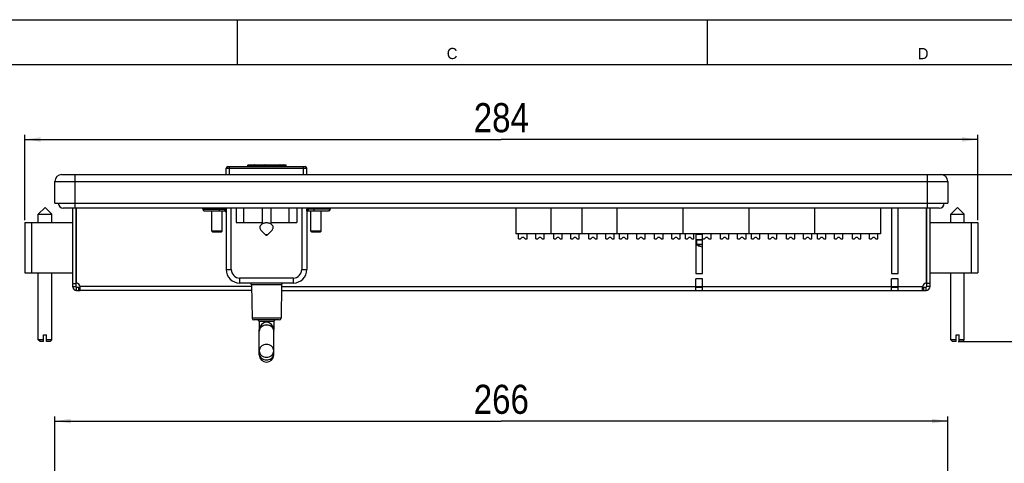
# Model space of a CAD drawing. Header units: millimetres. Extents: x 0 to 594, y 0 to 420.
# Tile 5 of 20: x 125 to 345, y 321 to 420. Entities that reach past the tile are written whole.
import ezdxf

# ---------------------------------------------------------------- set-up
doc = ezdxf.new("R2010")
doc.units = ezdxf.units.MM
doc.header["$LTSCALE"] = 32.67
doc.layers.get('0').update_dxf_attribs({"linetype": 'CONTINUOUS'})
doc.layers.add('02___PRT_ALL_AXES', color=7, linetype='CONTINUOUS')
doc.layers.add('3_ALL_AXES', color=7, linetype='CONTINUOUS')
doc.styles.get("Standard").update_dxf_attribs({"font": 'txt', "width": 0.85})
doc.styles.add('TEXTSTYLE_2', font='trium.ttf')
doc.dimstyles.new('DIMSTYLE_3', dxfattribs={"dimtxt": 6.5, "dimasz": 3.5, "dimexe": 1, "dimexo": 0.5, "dimgap": 1.625, "dimtad": 1, "dimdec": 4, "dimlfac": 1.333333, "dimdsep": 46, "dimtxsty": 'STANDARD', "dimblk": '_FILLED', "dimblk1": '_FILLED', "dimblk2": '_FILLED', "dimcen": 0.09, "dimadec": 4, "dimazin": 2, "dimtp": 0.2, "dimtm": 0.2, "dimtfac": 1, "dimtdec": 4, "dimtofl": 0, "dimtmove": 0, "dimatfit": 3, "dimldrblk": '_FILLED', "dimfxl": 1, "dimtolj": 1, "dimarcsym": 0})
doc.dimstyles.new('DIMSTYLE_4', dxfattribs={"dimtxt": 6.5, "dimasz": 3.5, "dimexe": 1, "dimexo": 0.5, "dimgap": 1.625, "dimtad": 1, "dimdec": 0, "dimlfac": 1.333333, "dimdsep": 46, "dimtxsty": 'STANDARD', "dimblk": '_FILLED', "dimblk1": '_FILLED', "dimblk2": '_FILLED', "dimcen": 0.09, "dimadec": 4, "dimazin": 2, "dimtp": 0.15, "dimtm": 0.15, "dimtfac": 1, "dimtdec": 0, "dimtofl": 0, "dimtmove": 0, "dimatfit": 3, "dimldrblk": '_FILLED', "dimfxl": 1, "dimtolj": 1, "dimarcsym": 0})
doc.dimstyles.new('DIMSTYLE_5', dxfattribs={"dimtxt": 6.5, "dimasz": 3.5, "dimexe": 1, "dimexo": 0.5, "dimgap": 1.625, "dimtad": 1, "dimdec": 0, "dimlfac": 1.333333, "dimdsep": 46, "dimtxsty": 'STANDARD', "dimblk": '_FILLED', "dimblk1": '_FILLED', "dimblk2": '_FILLED', "dimcen": 0.09, "dimadec": 4, "dimazin": 2, "dimtp": 0.2, "dimtm": 0.2, "dimtfac": 1, "dimtdec": 0, "dimtofl": 0, "dimtmove": 0, "dimatfit": 3, "dimldrblk": '_FILLED', "dimfxl": 1, "dimtolj": 1, "dimarcsym": 0})

# ---------------------------------------------------------------- blocks, each defined once
blk = doc.blocks.new('_FILLED')
at = {"color": 0, "linetype": 'BYBLOCK'}
blk.add_solid([(0, 0), (-1, 0.143), (-1, -0.143)], dxfattribs=at)
blk = doc.blocks.new('*D2')
at = {"color": 2, "linetype": 'CONTINUOUS'}
for p, q in [((133.2, 314.33), (133.2, 331.32)), ((133.2, 330.32), (232.95, 330.32)), ((332.7, 330.32), (232.95, 330.32)), ((332.7, 314.33), (332.7, 331.32))]:
    blk.add_line(p, q, dxfattribs=at)
at = {"color": 2, "linetype": 'CONTINUOUS', "xscale": 3.5, "yscale": 3.5, "zscale": 3.5, "rotation": 180}
blk.add_blockref('_FILLED', (133.2, 330.32), dxfattribs=at)
at = {"color": 2, "linetype": 'CONTINUOUS', "xscale": 3.5, "yscale": 3.5, "zscale": 3.5}
blk.add_blockref('_FILLED', (332.7, 330.32), dxfattribs=at)
at = {"color": 2, "linetype": 'CONTINUOUS', "insert": (232.95, 338.44), "char_height": 6.5, "width": 22.9821, "attachment_point": 2, "line_spacing_factor": 0.9}
blk.add_mtext('266', dxfattribs=at)
blk = doc.blocks.new('*D5')
at = {"color": 2, "linetype": 'CONTINUOUS'}
for p, q in [((330.95, 385.39), (362.83, 385.39)), ((361.83, 385.39), (361.83, 366.73)), ((361.83, 348.07), (361.83, 366.73)), ((335.07, 348.07), (362.83, 348.07))]:
    blk.add_line(p, q, dxfattribs=at)
at = {"color": 2, "linetype": 'CONTINUOUS', "xscale": 3.5, "yscale": 3.5, "zscale": 3.5}
for p, rotation in [((361.83, 385.39), 90), ((361.83, 348.07), 270)]:
    blk.add_blockref('_FILLED', p, dxfattribs=dict(at, rotation=rotation))
at = {"color": 2, "linetype": 'CONTINUOUS', "insert": (353.7, 366.73), "char_height": 6.5, "width": 14.625, "attachment_point": 2, "rotation": 90, "line_spacing_factor": 0.9}
blk.add_mtext('50', dxfattribs=at)
blk = doc.blocks.new('*D6')
at = {"color": 2, "linetype": 'CONTINUOUS'}
for p, q in [((126.49, 375.2), (126.49, 394.24)), ((339.41, 375.2), (339.41, 394.24)), ((126.49, 393.24), (232.95, 393.24)), ((339.41, 393.24), (232.95, 393.24))]:
    blk.add_line(p, q, dxfattribs=at)
at = {"color": 2, "linetype": 'CONTINUOUS', "xscale": 3.5, "yscale": 3.5, "zscale": 3.5, "rotation": 180}
blk.add_blockref('_FILLED', (126.49, 393.24), dxfattribs=at)
at = {"color": 2, "linetype": 'CONTINUOUS', "xscale": 3.5, "yscale": 3.5, "zscale": 3.5}
blk.add_blockref('_FILLED', (339.41, 393.24), dxfattribs=at)
at = {"color": 2, "linetype": 'CONTINUOUS', "insert": (232.95, 401.36), "char_height": 6.5, "width": 22.9821, "attachment_point": 2, "line_spacing_factor": 0.9}
blk.add_mtext('284', dxfattribs=at)

msp = doc.modelspace()

# ---------------------------------------------------------------- linework, layer by layer
at = {"color": 2, "linetype": 'CONTINUOUS'}
for p, q in [((0, 420), (594, 420)), ((279, 410), (279, 420))]:
    msp.add_line(p, q, dxfattribs=at)
at = {"color": 7, "linetype": 'CONTINUOUS'}
for p, q in [((174, 410), (174, 420)), ((20, 410), (570.213985, 410)), ((176.307285, 387.561057), (184.762029, 387.561057)), ((177.762273, 387.186057), (177.762273, 387.523557)), ((182.765527, 387.186057), (182.765527, 387.561057)), ((183.515527, 387.186057), (183.515527, 387.523557)), ((184.134162, 387.186057), (184.134162, 387.523557)), ((184.837029, 387.186057), (184.837029, 387.523557)), ((134.698027, 385.386057), (331.198027, 385.386057)), ((171.478027, 385.386057), (171.478027, 386.811057)), ((171.853027, 387.186057), (189.103027, 387.186057)), ((189.478027, 385.386057), (189.478027, 386.811057)), ((133.198027, 379.011057), (133.198027, 383.886057)), ((332.698027, 383.886057), (332.698027, 379.011057)), ((133.198027, 379.011057), (332.698027, 379.011057)), ((129.485527, 376.573557), (132.485527, 376.573557)), ((129.485527, 374.698557), (129.485527, 376.573516)), ((130.985527, 378.073557), (129.485531, 376.573521)), ((130.985527, 378.073557), (132.485523, 376.573521)), ((132.485527, 374.698557), (132.485527, 376.573516)), ((330.823027, 377.886057), (135.073027, 377.886057)), ((166.228027, 377.661057), (166.228027, 377.886057)), ((166.603027, 377.286057), (171.103027, 377.286057)), ((168.290527, 372.756432), (168.290527, 377.286057)), ((170.540527, 372.756432), (170.540527, 377.286057)), ((171.478043, 377.278926), (171.478027, 364.161057)), ((173.728027, 377.886057), (173.728027, 374.661057)), ((175.415527, 374.661057), (175.415527, 377.886057)), ((179.503027, 377.886057), (179.503027, 374.343629)), ((181.453027, 377.886057), (181.453027, 374.343629)), ((185.540527, 374.661057), (185.540527, 377.886057)), ((187.228027, 377.886057), (187.228027, 374.661057)), ((189.478011, 377.278893), (189.478027, 364.161057)), ((189.853027, 377.286057), (194.353027, 377.286057)), ((190.415527, 372.756432), (190.415527, 377.286057)), ((192.665527, 372.756432), (192.665527, 377.286057)), ((194.728027, 377.886057), (194.728027, 377.661057)), ((236.218027, 377.886057), (236.218027, 372.186057)), ((244.048027, 377.886057), (244.048027, 372.186057)), ((250.948027, 377.886057), (250.948027, 372.186057)), ((258.778027, 377.886057), (258.778027, 372.186057)), ((273.508027, 377.886057), (273.508027, 372.186057)), ((288.238027, 377.886057), (288.238027, 372.186057)), ((302.968027, 377.886057), (302.968027, 372.186057)), ((317.698027, 377.886057), (317.698027, 372.186057)), ((333.410527, 376.573557), (336.410527, 376.573557)), ((333.410527, 374.698557), (333.410527, 376.573516)), ((334.910527, 378.073557), (333.410531, 376.573521)), ((334.910527, 378.073557), (336.410523, 376.573521)), ((336.410527, 374.698557), (336.410527, 376.573516)), ((126.485527, 374.698557), (126.485527, 363.448557)), ((126.485527, 374.698557), (137.135527, 374.698557)), ((138.035527, 374.698557), (137.885527, 374.698557)), ((173.728027, 374.661057), (179.503027, 374.661057)), ((181.453027, 374.661057), (187.228027, 374.661057)), ((327.860527, 374.698557), (328.010527, 374.698557)), ((328.760527, 374.698557), (339.410527, 374.698557)), ((339.410527, 374.698557), (339.410527, 363.448557)), ((168.493402, 372.553557), (168.290527, 372.756432)), ((170.540527, 372.756432), (168.290527, 372.756432)), ((170.33765, 372.553557), (168.493404, 372.553557)), ((170.337652, 372.553557), (170.540527, 372.756432)), ((180.352904, 371.860176), (179.226799, 373.012773)), ((180.60315, 371.860176), (181.729254, 373.012773)), ((190.618402, 372.553557), (190.415527, 372.756432)), ((192.665527, 372.756432), (190.415527, 372.756432)), ((192.46265, 372.553557), (190.618404, 372.553557)), ((192.462652, 372.553557), (192.665527, 372.756432)), ((317.698027, 372.186057), (236.218027, 372.186057)), ((236.818027, 371.061057), (236.818027, 372.186057)), ((238.693027, 371.061057), (238.693027, 372.186057)), ((240.643027, 371.061057), (240.643027, 372.186057)), ((242.518027, 371.061057), (242.518027, 372.186057)), ((244.648027, 371.061057), (244.648027, 372.186057)), ((246.523027, 371.061057), (246.523027, 372.186057)), ((248.473027, 371.061057), (248.473027, 372.186057)), ((250.348027, 371.061057), (250.348027, 372.186057)), ((252.478027, 371.061057), (252.478027, 372.186057)), ((254.353027, 371.061057), (254.353027, 372.186057)), ((256.303027, 371.061057), (256.303027, 372.186057)), ((258.178027, 371.061057), (258.178027, 372.186057)), ((259.378027, 371.061057), (259.378027, 372.186057)), ((261.253027, 371.061057), (261.253027, 372.186057)), ((263.203027, 371.061057), (263.203027, 372.186057)), ((265.078027, 371.061057), (265.078027, 372.186057)), ((267.208027, 371.061057), (267.208027, 372.186057)), ((269.083027, 371.061057), (269.083027, 372.186057)), ((271.033027, 371.061057), (271.033027, 372.186057)), ((272.908027, 371.061057), (272.908027, 372.186057)), ((274.108027, 371.061057), (274.108027, 372.186057)), ((275.983027, 371.061057), (275.983027, 372.186057)), ((277.910527, 372.036057), (276.410527, 372.036057)), ((277.678327, 372.186057), (277.678327, 372.036057)), ((277.933027, 371.061057), (277.933027, 372.186057)), ((279.808027, 371.061057), (279.808027, 372.186057)), ((281.938027, 371.061057), (281.938027, 372.186057)), ((283.813027, 371.061057), (283.813027, 372.186057)), ((285.763027, 371.061057), (285.763027, 372.186057)), ((287.638027, 371.061057), (287.638027, 372.186057)), ((288.838027, 371.061057), (288.838027, 372.186057)), ((290.713027, 371.061057), (290.713027, 372.186057)), ((292.663027, 371.061057), (292.663027, 372.186057)), ((294.538027, 371.061057), (294.538027, 372.186057)), ((296.668027, 371.061057), (296.668027, 372.186057)), ((298.543027, 371.061057), (298.543027, 372.186057)), ((300.493027, 371.061057), (300.493027, 372.186057)), ((302.368027, 371.061057), (302.368027, 372.186057)), ((303.568027, 371.061057), (303.568027, 372.186057)), ((305.443027, 371.061057), (305.443027, 372.186057)), ((307.393027, 371.061057), (307.393027, 372.186057)), ((309.268027, 371.061057), (309.268027, 372.186057)), ((311.398027, 371.061057), (311.398027, 372.186057)), ((313.273027, 371.061057), (313.273027, 372.186057)), ((315.223027, 371.061057), (315.223027, 372.186057)), ((317.098027, 371.061057), (317.098027, 372.186057)), ((236.818027, 371.061057), (237.268027, 371.061057)), ((237.568027, 371.361057), (237.268027, 371.061057)), ((237.943027, 371.361057), (237.568027, 371.361057)), ((238.243027, 371.061057), (237.943027, 371.361057)), ((238.243027, 371.061057), (238.693027, 371.061057)), ((240.643027, 371.061057), (241.093027, 371.061057)), ((241.393027, 371.361057), (241.093027, 371.061057)), ((241.768027, 371.361057), (241.393027, 371.361057)), ((242.068027, 371.061057), (241.768027, 371.361057)), ((242.068027, 371.061057), (242.518027, 371.061057)), ((244.648027, 371.061057), (245.098027, 371.061057)), ((245.398027, 371.361057), (245.098027, 371.061057)), ((245.773027, 371.361057), (245.398027, 371.361057)), ((246.073027, 371.061057), (245.773027, 371.361057)), ((246.073027, 371.061057), (246.523027, 371.061057)), ((248.473027, 371.061057), (248.923027, 371.061057)), ((249.223027, 371.361057), (248.923027, 371.061057)), ((249.598027, 371.361057), (249.223027, 371.361057)), ((249.898027, 371.061057), (249.598027, 371.361057)), ((249.898027, 371.061057), (250.348027, 371.061057)), ((252.478027, 371.061057), (252.928027, 371.061057)), ((253.228027, 371.361057), (252.928027, 371.061057)), ((253.603027, 371.361057), (253.228027, 371.361057)), ((253.903027, 371.061057), (253.603027, 371.361057)), ((253.903027, 371.061057), (254.353027, 371.061057)), ((256.303027, 371.061057), (256.753027, 371.061057)), ((257.053027, 371.361057), (256.753027, 371.061057)), ((257.428027, 371.361057), (257.053027, 371.361057)), ((257.728027, 371.061057), (257.428027, 371.361057)), ((257.728027, 371.061057), (258.178027, 371.061057)), ((259.378027, 371.061057), (259.828027, 371.061057)), ((260.128027, 371.361057), (259.828027, 371.061057)), ((260.503027, 371.361057), (260.128027, 371.361057)), ((260.803027, 371.061057), (260.503027, 371.361057)), ((260.803027, 371.061057), (261.253027, 371.061057)), ((263.203027, 371.061057), (263.653027, 371.061057)), ((263.953027, 371.361057), (263.653027, 371.061057)), ((264.328027, 371.361057), (263.953027, 371.361057)), ((264.628027, 371.061057), (264.328027, 371.361057)), ((264.628027, 371.061057), (265.078027, 371.061057)), ((267.208027, 371.061057), (267.658027, 371.061057)), ((267.958027, 371.361057), (267.658027, 371.061057)), ((268.333027, 371.361057), (267.958027, 371.361057)), ((268.633027, 371.061057), (268.333027, 371.361057)), ((268.633027, 371.061057), (269.083027, 371.061057)), ((271.033027, 371.061057), (271.483027, 371.061057)), ((271.783027, 371.361057), (271.483027, 371.061057)), ((272.158027, 371.361057), (271.783027, 371.361057)), ((272.458027, 371.061057), (272.158027, 371.361057)), ((272.458027, 371.061057), (272.908027, 371.061057)), ((274.108027, 371.061057), (274.558027, 371.061057)), ((274.858027, 371.361057), (274.558027, 371.061057)), ((275.233027, 371.361057), (274.858027, 371.361057)), ((275.533027, 371.061057), (275.233027, 371.361057)), ((275.533027, 371.061057), (275.983027, 371.061057)), ((277.910527, 370.836057), (276.410527, 370.836057)), ((276.553327, 370.716057), (276.553327, 369.78216)), ((277.933027, 371.061057), (278.383027, 371.061057)), ((278.683027, 371.361057), (278.383027, 371.061057)), ((279.058027, 371.361057), (278.683027, 371.361057)), ((279.358027, 371.061057), (279.058027, 371.361057)), ((279.358027, 371.061057), (279.808027, 371.061057)), ((281.938027, 371.061057), (282.388027, 371.061057)), ((282.688027, 371.361057), (282.388027, 371.061057)), ((283.063027, 371.361057), (282.688027, 371.361057)), ((283.363027, 371.061057), (283.063027, 371.361057)), ((283.363027, 371.061057), (283.813027, 371.061057)), ((285.763027, 371.061057), (286.213027, 371.061057)), ((286.513027, 371.361057), (286.213027, 371.061057)), ((286.888027, 371.361057), (286.513027, 371.361057)), ((287.188027, 371.061057), (286.888027, 371.361057)), ((287.188027, 371.061057), (287.638027, 371.061057)), ((288.838027, 371.061057), (289.288027, 371.061057)), ((289.588027, 371.361057), (289.288027, 371.061057)), ((289.963027, 371.361057), (289.588027, 371.361057)), ((290.263027, 371.061057), (289.963027, 371.361057)), ((290.263027, 371.061057), (290.713027, 371.061057)), ((292.663027, 371.061057), (293.113027, 371.061057)), ((293.413027, 371.361057), (293.113027, 371.061057)), ((293.788027, 371.361057), (293.413027, 371.361057)), ((294.088027, 371.061057), (293.788027, 371.361057)), ((294.088027, 371.061057), (294.538027, 371.061057)), ((296.668027, 371.061057), (297.118027, 371.061057)), ((297.418027, 371.361057), (297.118027, 371.061057)), ((297.793027, 371.361057), (297.418027, 371.361057)), ((298.093027, 371.061057), (297.793027, 371.361057)), ((298.093027, 371.061057), (298.543027, 371.061057)), ((300.493027, 371.061057), (300.943027, 371.061057)), ((301.243027, 371.361057), (300.943027, 371.061057)), ((301.618027, 371.361057), (301.243027, 371.361057)), ((301.918027, 371.061057), (301.618027, 371.361057)), ((301.918027, 371.061057), (302.368027, 371.061057)), ((303.568027, 371.061057), (304.018027, 371.061057)), ((304.318027, 371.361057), (304.018027, 371.061057)), ((304.693027, 371.361057), (304.318027, 371.361057)), ((304.993027, 371.061057), (304.693027, 371.361057)), ((304.993027, 371.061057), (305.443027, 371.061057)), ((307.393027, 371.061057), (307.843027, 371.061057)), ((308.143027, 371.361057), (307.843027, 371.061057)), ((308.518027, 371.361057), (308.143027, 371.361057)), ((308.818027, 371.061057), (308.518027, 371.361057)), ((308.818027, 371.061057), (309.268027, 371.061057)), ((311.398027, 371.061057), (311.848027, 371.061057)), ((312.148027, 371.361057), (311.848027, 371.061057)), ((312.523027, 371.361057), (312.148027, 371.361057)), ((312.823027, 371.061057), (312.523027, 371.361057)), ((312.823027, 371.061057), (313.273027, 371.061057)), ((315.223027, 371.061057), (315.673027, 371.061057)), ((315.973027, 371.361057), (315.673027, 371.061057)), ((316.348027, 371.361057), (315.973027, 371.361057)), ((316.648027, 371.061057), (316.348027, 371.361057)), ((316.648027, 371.061057), (317.098027, 371.061057)), ((137.885527, 368.511057), (138.035527, 368.511057)), ((277.303327, 369.376376), (277.303327, 369.384269)), ((328.010527, 368.511057), (327.860527, 368.511057)), ((126.485527, 363.448557), (137.135527, 363.448557)), ((129.485527, 348.448595), (129.485527, 363.448557)), ((132.485527, 348.448595), (132.485527, 363.448557)), ((328.760527, 363.448557), (339.410527, 363.448557)), ((333.410527, 348.448595), (333.410527, 363.448557)), ((336.410527, 348.448595), (336.410527, 363.448557)), ((186.478027, 361.161057), (174.478027, 361.161057)), ((137.135527, 360.411057), (137.885527, 360.411057)), ((138.035527, 359.511057), (138.035527, 360.261057)), ((138.812996, 359.511057), (138.812996, 360.261057)), ((177.109458, 360.792602), (177.2406, 353.279512)), ((183.846595, 360.792602), (183.715454, 353.279512)), ((276.410527, 360.261057), (277.910527, 360.261057)), ((320.135527, 360.261057), (321.635527, 360.261057)), ((327.083057, 359.511057), (327.083057, 360.261057)), ((327.860527, 359.511057), (327.860527, 360.261057)), ((328.760527, 360.411057), (328.010527, 360.411057)), ((183.340511, 352.911057), (177.615543, 352.911057)), ((178.865527, 352.536057), (178.865527, 350.784807)), ((182.090527, 352.536057), (182.090527, 350.784807)), ((178.865527, 345.118746), (178.865527, 350.74911)), ((178.865527, 350.37474), (178.865527, 350.37493)), ((182.090527, 345.118746), (182.090527, 350.74911)), ((129.860555, 348.073557), (129.485527, 348.448595)), ((130.646182, 348.448595), (129.485527, 348.448595)), ((130.646182, 348.073557), (129.860555, 348.073557)), ((130.646182, 348.073557), (130.646182, 349.573557)), ((130.646182, 349.573557), (131.324872, 349.573557)), ((131.324872, 348.073557), (131.324872, 349.573557)), ((132.485527, 348.448595), (131.324872, 348.448595)), ((132.110499, 348.073557), (131.324872, 348.073557)), ((132.110499, 348.073557), (132.485527, 348.448595)), ((334.571182, 348.448595), (333.410527, 348.448595)), ((333.785555, 348.073557), (333.410527, 348.448595)), ((334.571182, 348.073557), (333.785555, 348.073557)), ((334.571182, 349.573557), (335.249872, 349.573557)), ((334.571182, 348.073557), (334.571182, 349.573557)), ((335.249872, 348.073557), (335.249872, 349.573557)), ((336.410527, 348.448595), (335.249872, 348.448595)), ((336.035499, 348.073557), (335.249872, 348.073557)), ((336.035499, 348.073557), (336.410527, 348.448595))]:
    msp.add_line(p, q, dxfattribs=at)
at = {"color": 9, "linetype": 'CONTINUOUS'}
for p, q in [((176.269773, 387.523557), (184.837029, 387.523557)), ((179.844907, 387.186057), (179.844907, 387.561057)), ((180.132174, 387.186057), (180.132174, 387.523557)), ((181.340586, 387.523557), (181.340586, 387.186057)), ((181.512946, 387.561057), (181.512946, 387.186057)), ((137.698027, 377.886057), (137.698027, 385.386057)), ((171.478027, 386.811057), (189.478027, 386.811057)), ((172.228027, 385.386057), (172.228027, 387.186057)), ((188.728027, 385.386057), (188.728027, 387.186057)), ((328.198027, 377.886057), (328.198027, 385.386057)), ((133.198027, 383.886057), (332.698027, 383.886057)), ((166.228027, 377.661057), (171.481195, 377.661057)), ((166.296848, 377.661057), (166.296848, 377.886057)), ((169.923062, 377.886057), (169.923062, 377.286057)), ((171.103027, 377.463514), (171.103027, 377.286057)), ((171.107252, 377.886057), (171.107252, 377.661057)), ((171.481195, 377.886057), (171.481195, 377.661057)), ((172.603027, 364.161057), (172.603027, 377.886057)), ((188.353027, 377.886057), (188.353027, 364.161057)), ((189.474858, 377.886057), (189.474858, 377.661057)), ((194.728027, 377.661057), (189.474858, 377.661057)), ((189.848802, 377.886057), (189.848802, 377.661057)), ((189.853027, 377.286057), (189.853027, 377.463514)), ((191.032992, 377.886057), (191.032992, 377.286057)), ((194.659206, 377.886057), (194.659206, 377.661057)), ((127.985527, 374.698557), (127.985527, 363.448557)), ((337.910527, 374.698557), (337.910527, 363.448557)), ((277.910527, 370.716057), (276.553327, 370.716057)), ((277.910527, 369.78216), (276.553327, 369.78216)), ((277.910527, 369.676458), (276.61652, 369.676458)), ((171.478027, 364.161057), (172.603027, 364.161057)), ((188.353027, 364.161057), (189.478027, 364.161057)), ((174.478027, 362.286057), (174.478027, 361.161057)), ((186.478027, 362.286057), (174.478027, 362.286057)), ((186.478027, 361.161057), (186.478027, 362.286057)), ((177.116118, 360.411057), (138.812996, 360.411057)), ((183.846595, 360.792602), (177.109458, 360.792602)), ((183.839936, 360.411057), (327.083057, 360.411057)), ((183.715454, 353.279512), (177.2406, 353.279512)), ((182.090527, 352.536057), (178.865527, 352.536057))]:
    msp.add_line(p, q, dxfattribs=at)
at = {"color": 3, "linetype": 'CONTINUOUS'}
for p, q in [((320.135527, 377.886057), (320.135527, 363.261057)), ((321.635527, 363.261057), (321.635527, 377.886057)), ((276.410527, 372.186057), (276.410527, 363.261057)), ((277.910527, 363.261057), (277.910527, 372.186057)), ((276.410527, 363.261057), (277.910527, 363.261057)), ((320.135527, 363.261057), (321.635527, 363.261057)), ((277.910527, 362.136057), (276.410527, 362.136057)), ((276.410527, 359.511057), (276.410527, 362.136057)), ((277.910527, 359.511057), (277.910527, 362.136057)), ((321.635527, 362.136057), (320.135527, 362.136057)), ((320.135527, 359.511057), (320.135527, 362.136057)), ((321.635527, 359.511057), (321.635527, 362.136057)), ((177.131828, 359.511057), (138.812996, 359.511057)), ((183.824226, 359.511057), (327.083057, 359.511057))]:
    msp.add_line(p, q, dxfattribs=at)
at = {"color": 7, "linetype": 'CONTINUOUS'}
for centre, radius, start, end in [((176.307273, 387.523557), 0.0375, 90, 180), ((183.478027, 387.523557), 0.0375, 0, 90), ((184.171662, 387.523557), 0.0375, 90, 180), ((134.698027, 383.886057), 1.5, 90, 180), ((171.853027, 386.811057), 0.375, 90, 180), ((189.103027, 386.811057), 0.375, 0, 90), ((331.198027, 383.886057), 1.5, 0, 90), ((135.073027, 379.011057), 1.125, 180, 270), ((330.823027, 379.011057), 1.125, 270, 360), ((166.603027, 377.661057), 0.375, 180, 270), ((171.103027, 376.911057), 0.375, 0, 90), ((189.853027, 376.911057), 0.375, 90, 180), ((194.353027, 377.661057), 0.375, 270, 360), ((276.673327, 370.716057), 0.12, 90, 180), ((276.673327, 369.78216), 0.12, 180, 241.74516344), ((278.803327, 373.74548), 4.619423, 241.74516344, 251.05163783), ((278.803327, 373.74548), 4.611959, 251.01979809, 258.83977102), ((174.478027, 364.161057), 3, 180, 270), ((186.478027, 364.161057), 3, 270, 360), ((176.734515, 360.786057), 0.375, 1, 89.99999999), ((184.221538, 360.786057), 0.375, 90.00000001, 179), ((138.035527, 360.411057), 0.15, 180, 270), ((327.860527, 360.411057), 0.15, 270, 360), ((177.615543, 353.286057), 0.375, 181, 270), ((178.490527, 352.536057), 0.375, 0, 90), ((180.478027, 350.784807), 1.6125, 0, 180), ((182.465527, 352.536057), 0.375, 90, 180), ((183.340511, 353.286057), 0.375, 270, 359), ((180.478027, 345.104682), 1.6125, 180, 360)]:
    msp.add_arc(centre, radius, start, end, dxfattribs=at)
at = {"color": 9, "linetype": 'CONTINUOUS'}
for centre, radius, start, end in [((174.478027, 364.161057), 1.875, 180, 270), ((186.478027, 364.161057), 1.875, 270, 360), ((180.237096, 350.373363), 1.37157, 166.07068548, 179.93444521), ((180.719031, 350.373372), 1.371496, 0.06519118, 13.93335506), ((180.857263, 345.395498), 1.233265, 348.5572408, 359.964797)]:
    msp.add_arc(centre, radius, start, end, dxfattribs=at)
at = {"color": 3, "linetype": 'CONTINUOUS'}
for centre, start, end in [((138.035527, 360.411057), 180, 270), ((327.860527, 360.411057), 270, 360)]:
    msp.add_arc(centre, 0.9, start, end, dxfattribs=at)
at = {"color": 7, "linetype": 'CONTINUOUS'}
for points, knots in [([(177.762273, 387.523557), (177.762273, 387.533807), (177.75554, 387.553286), (177.73686, 387.561057), (177.728991, 387.561057)], [0, 0, 0, 0, 0.565704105, 1, 1, 1, 1]), ([(184.837029, 387.523557), (184.837029, 387.530964), (184.824087, 387.548133), (184.795726, 387.558523), (184.773168, 387.561057), (184.762029, 387.561057)], [0, 0, 0, 0, 0.2478851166, 0.627208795, 1, 1, 1, 1]), ([(180.478027, 374.587769), (180.217059, 374.587769), (179.829913, 374.521479), (179.395024, 374.292471), (179.151073, 374.07215), (179.000017, 373.810061), (178.960453, 373.523808), (179.039307, 373.243082), (179.156554, 373.084667), (179.226804, 373.012775)], [0, 0, 0, 0, 0.3000392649, 0.4371897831, 0.5611857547, 0.6730209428, 0.777990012, 0.8844350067, 1, 1, 1, 1]), ([(181.72925, 373.012775), (181.7995, 373.084667), (181.916747, 373.243082), (181.995601, 373.523808), (181.956036, 373.810061), (181.80498, 374.07215), (181.561029, 374.292471), (181.12614, 374.521479), (180.738995, 374.587769), (180.478027, 374.587769)], [0, 0, 0, 0, 0.1155649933, 0.222009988, 0.3269790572, 0.4388142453, 0.5628102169, 0.6999607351, 1, 1, 1, 1]), ([(180.352915, 371.860181), (180.339632, 371.873774), (180.324743, 371.901418), (180.330266, 371.939893), (180.34533, 371.966115), (180.369728, 371.988143), (180.413209, 372.011048), (180.451926, 372.017676), (180.478027, 372.017676)], [0, 0, 0, 0, 0.2192785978, 0.3246163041, 0.436840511, 0.5612696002, 0.6988479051, 1, 1, 1, 1]), ([(180.478027, 371.814651), (180.465792, 371.814651), (180.421168, 371.818287), (180.37579, 371.836773), (180.352915, 371.860181)], [0, 0, 0, 0, 0.2721063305, 1, 1, 1, 1]), ([(180.478027, 372.017676), (180.504128, 372.017676), (180.542844, 372.011048), (180.586326, 371.988143), (180.610724, 371.966115), (180.625788, 371.939893), (180.631311, 371.901418), (180.616422, 371.873774), (180.603139, 371.860181)], [0, 0, 0, 0, 0.3011520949, 0.4387303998, 0.563159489, 0.6753836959, 0.7807214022, 1, 1, 1, 1]), ([(180.603139, 371.860181), (180.596015, 371.852891), (180.560052, 371.825085), (180.512883, 371.814651), (180.478027, 371.814651)], [0, 0, 0, 0, 0.2262526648, 1, 1, 1, 1]), ([(180.478027, 347.443524), (180.269132, 347.443524), (179.853639, 347.371602), (179.319049, 347.059096), (178.953314, 346.58325), (178.86554, 346.197127), (178.86554, 346.009707)], [0, 0, 0, 0, 0.2633946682, 0.5191314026, 0.7636838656, 1, 1, 1, 1]), ([(178.86554, 346.009707), (178.86554, 345.822287), (178.953314, 345.436164), (179.319049, 344.960318), (179.853639, 344.647812), (180.269132, 344.57589), (180.478027, 344.57589)], [0, 0, 0, 0, 0.2363161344, 0.4808685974, 0.7366053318, 1, 1, 1, 1]), ([(182.090514, 346.009707), (182.090514, 346.197127), (182.00274, 346.58325), (181.637005, 347.059096), (181.102415, 347.371602), (180.686922, 347.443524), (180.478027, 347.443524)], [0, 0, 0, 0, 0.2363161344, 0.4808685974, 0.7366053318, 1, 1, 1, 1]), ([(180.478027, 344.57589), (180.686922, 344.57589), (181.102415, 344.647812), (181.637005, 344.960318), (182.00274, 345.436164), (182.090514, 345.822287), (182.090514, 346.009707)], [0, 0, 0, 0, 0.2633946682, 0.5191314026, 0.7636838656, 1, 1, 1, 1])]:
    msp.add_open_spline(points, degree=3, knots=knots, dxfattribs=at)
at = {"color": 9, "linetype": 'CONTINUOUS'}
for points, knots in [([(180.160901, 387.561057), (180.153203, 387.561057), (180.136475, 387.55062), (180.132174, 387.532831), (180.132174, 387.523557)], [0, 0, 0, 0, 0.4535595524, 1, 1, 1, 1]), ([(181.369313, 387.561057), (181.361615, 387.561057), (181.344887, 387.55062), (181.340586, 387.532831), (181.340586, 387.523557)], [0, 0, 0, 0, 0.4535595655, 1, 1, 1, 1]), ([(166.296848, 377.661057), (166.296848, 377.612389), (166.314783, 377.514885), (166.392303, 377.390391), (166.509258, 377.306021), (166.602996, 377.286057), (166.648908, 377.286057)], [0, 0, 0, 0, 0.2572733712, 0.510300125, 0.7572990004, 1, 1, 1, 1]), ([(171.10725, 377.660955), (171.107267, 377.643697), (171.106532, 377.577866), (171.103037, 377.512086), (171.103027, 377.463514)], [0, 0, 0, 0, 0.2621483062, 1, 1, 1, 1]), ([(171.103027, 377.463514), (171.151124, 377.463514), (171.242621, 377.454556), (171.362763, 377.414622), (171.450886, 377.353966), (171.478027, 377.292906), (171.478027, 377.26597)], [0, 0, 0, 0, 0.3153315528, 0.5971901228, 0.8234079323, 1, 1, 1, 1]), ([(171.481195, 377.661057), (171.481208, 377.628396), (171.480756, 377.501019), (171.478267, 377.373658), (171.478044, 377.278943)], [0, 0, 0, 0, 0.2564155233, 1, 1, 1, 1]), ([(189.47801, 377.278909), (189.477938, 377.309511), (189.476696, 377.436893), (189.474821, 377.564272), (189.474858, 377.661057)], [0, 0, 0, 0, 0.2402311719, 1, 1, 1, 1]), ([(189.853027, 377.463514), (189.80493, 377.463517), (189.713433, 377.454564), (189.59329, 377.414633), (189.505165, 377.353973), (189.478027, 377.292908), (189.478027, 377.26597)], [0, 0, 0, 0, 0.315324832, 0.5971770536, 0.8233950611, 1, 1, 1, 1]), ([(189.853027, 377.463514), (189.853024, 377.478811), (189.851583, 377.544629), (189.848754, 377.610422), (189.848804, 377.660952)], [0, 0, 0, 0, 0.2323854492, 1, 1, 1, 1]), ([(194.659206, 377.661057), (194.659206, 377.612389), (194.641271, 377.514885), (194.56375, 377.390391), (194.446796, 377.306021), (194.353057, 377.286057), (194.307146, 377.286057)], [0, 0, 0, 0, 0.2572733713, 0.510300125, 0.7572990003, 1, 1, 1, 1]), ([(178.865527, 350.37493), (178.865655, 350.570514), (178.951362, 350.970387), (179.314506, 351.468527), (179.849985, 351.797757), (180.268685, 351.873816), (180.478027, 351.873837)], [0, 0, 0, 0, 0.2415452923, 0.4879568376, 0.7414646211, 1, 1, 1, 1]), ([(178.905859, 350.703534), (178.946164, 350.865799), (179.090351, 351.18211), (179.4592, 351.556059), (179.939193, 351.797048), (180.298206, 351.852169), (180.478027, 351.852187)], [0, 0, 0, 0, 0.2403910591, 0.4873968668, 0.7414565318, 1, 1, 1, 1]), ([(180.478027, 351.873837), (180.687385, 351.873816), (181.106119, 351.797745), (181.641627, 351.468463), (182.004759, 350.970253), (182.090427, 350.570337), (182.090527, 350.374737)], [0, 0, 0, 0, 0.2585359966, 0.5120437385, 0.7584546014, 1, 1, 1, 1]), ([(180.478027, 351.852187), (180.65784, 351.852169), (181.016838, 351.797053), (181.496814, 351.556084), (181.865662, 351.182164), (182.00986, 350.865875), (182.050173, 350.703618)], [0, 0, 0, 0, 0.2585429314, 0.5126024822, 0.7596086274, 1, 1, 1, 1]), ([(178.865527, 345.39474), (178.865527, 345.210953), (178.954127, 344.831), (179.320911, 344.365164), (179.855099, 344.060183), (180.269255, 343.990115), (180.478027, 343.990115)], [0, 0, 0, 0, 0.2339016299, 0.4775386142, 0.7343001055, 1, 1, 1, 1]), ([(180.478027, 343.990115), (180.664035, 343.990115), (181.033523, 344.045796), (181.52536, 344.289604), (181.896829, 344.667621), (182.03318, 344.988518), (182.066014, 345.150832)], [0, 0, 0, 0, 0.2636527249, 0.5201166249, 0.7652722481, 1, 1, 1, 1])]:
    msp.add_open_spline(points, degree=3, knots=knots, dxfattribs=at)
at = {"color": 3, "linetype": 'CONTINUOUS'}
for points, knots in [([(138.855217, 359.774661), (138.855217, 359.820222), (138.85042, 360.03286), (138.833198, 360.245181), (138.812996, 360.411057)], [0, 0, 0, 0, 0.214241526, 1, 1, 1, 1]), ([(138.812996, 359.511057), (138.821437, 359.511057), (138.839368, 359.538026), (138.851178, 359.623721), (138.855217, 359.709452), (138.855217, 359.774661)], [0, 0, 0, 0, 0.0925360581, 0.2850956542, 1, 1, 1, 1]), ([(327.083057, 360.411057), (327.075979, 360.35294), (327.053914, 360.141443), (327.040837, 359.928776), (327.040837, 359.774661)], [0, 0, 0, 0, 0.2753043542, 1, 1, 1, 1]), ([(327.040837, 359.774661), (327.040837, 359.709452), (327.044876, 359.623721), (327.056686, 359.538026), (327.074617, 359.511057), (327.083057, 359.511057)], [0, 0, 0, 0, 0.7149043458, 0.9074639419, 1, 1, 1, 1])]:
    msp.add_open_spline(points, degree=3, knots=knots, dxfattribs=at)
at = {"layer": '02___PRT_ALL_AXES', "color": 3, "linetype": 'CONTINUOUS'}
for p, q in [((137.135527, 377.886057), (137.135527, 361.060718)), ((138.035527, 361.188527), (138.035527, 377.886057)), ((327.860527, 377.886057), (327.860527, 361.188527)), ((328.760527, 360.411057), (328.760527, 377.886057)), ((137.135527, 360.887992), (137.135527, 360.411057)), ((138.035527, 359.511057), (138.812996, 359.511057)), ((327.083057, 359.511057), (327.860527, 359.511057))]:
    msp.add_line(p, q, dxfattribs=at)
at = {"layer": '02___PRT_ALL_AXES', "color": 7, "linetype": 'CONTINUOUS'}
for p, q in [((137.885527, 377.886057), (137.885527, 360.411057)), ((328.010527, 360.411057), (328.010527, 377.886057)), ((137.135527, 361.060718), (137.885527, 361.060718)), ((328.760527, 361.060718), (328.010527, 361.060718)), ((138.035527, 360.261057), (138.812996, 360.261057)), ((327.083057, 360.261057), (327.860527, 360.261057))]:
    msp.add_line(p, q, dxfattribs=at)
at = {"layer": '02___PRT_ALL_AXES', "color": 9, "linetype": 'CONTINUOUS'}
for p, q in [((138.525712, 359.511057), (138.525712, 360.261057)), ((327.370341, 359.511057), (327.370341, 360.261057))]:
    msp.add_line(p, q, dxfattribs=at)
at = {"layer": '02___PRT_ALL_AXES', "color": 3, "linetype": 'CONTINUOUS'}
for centre, start, end in [((137.730217, 360.105747), 15.74678369, 74.25321631), ((328.165837, 360.105747), 105.74678369, 164.25321631)]:
    msp.add_arc(centre, 1.125, start, end, dxfattribs=at)
at = {"layer": '3_ALL_AXES', "color": 7, "linetype": 'CONTINUOUS'}
msp.add_line((176.269773, 387.186057), (176.269773, 387.523557), dxfattribs=at)

# ---------------------------------------------------------------- texts
at = {"color": 2, "linetype": 'CONTINUOUS', "char_height": 2.5, "width": 2.5, "attachment_point": 2, "line_spacing_factor": 0.9, "style": 'TEXTSTYLE_2'}
for s, insert in [('C', (221.952042, 413.698352)), ('D', (327.208521, 413.673965))]:
    msp.add_mtext(s, dxfattribs=dict(at, insert=insert))

# ---------------------------------------------------------------- dimensions: what is measured, and where the dimension line sits
at = {"color": 2, "linetype": 'CONTINUOUS'}
for base, p1, p2, dimstyle, picture, middle in [((339.410527, 393.238524), (126.485527, 374.698557), (339.410527, 374.698557), 'DIMSTYLE_5', '*D6', (232.019458, 393.238524)), ((332.698027, 330.316245), (133.198027, 313.829234), (332.698027, 313.829234), 'DIMSTYLE_3', '*D2', (232.019458, 330.316245))]:
    dim = msp.add_linear_dim(base=base, p1=p1, p2=p2, dimstyle=dimstyle, dxfattribs=at)
    dim.commit()
    dim.dimension.update_dxf_attribs({"geometry": picture, "text_midpoint": middle, "dimtype": 160})
dim = msp.add_linear_dim(base=(361.829601, 348.073557), p1=(330.448027, 385.386057), p2=(334.571182, 348.073557), angle=270, dimstyle='DIMSTYLE_4', dxfattribs=at)
dim.commit()
dim.dimension.update_dxf_attribs({"geometry": '*D5', "text_midpoint": (361.829601, 365.801228), "dimtype": 160})

doc.saveas('drawing.dxf')
